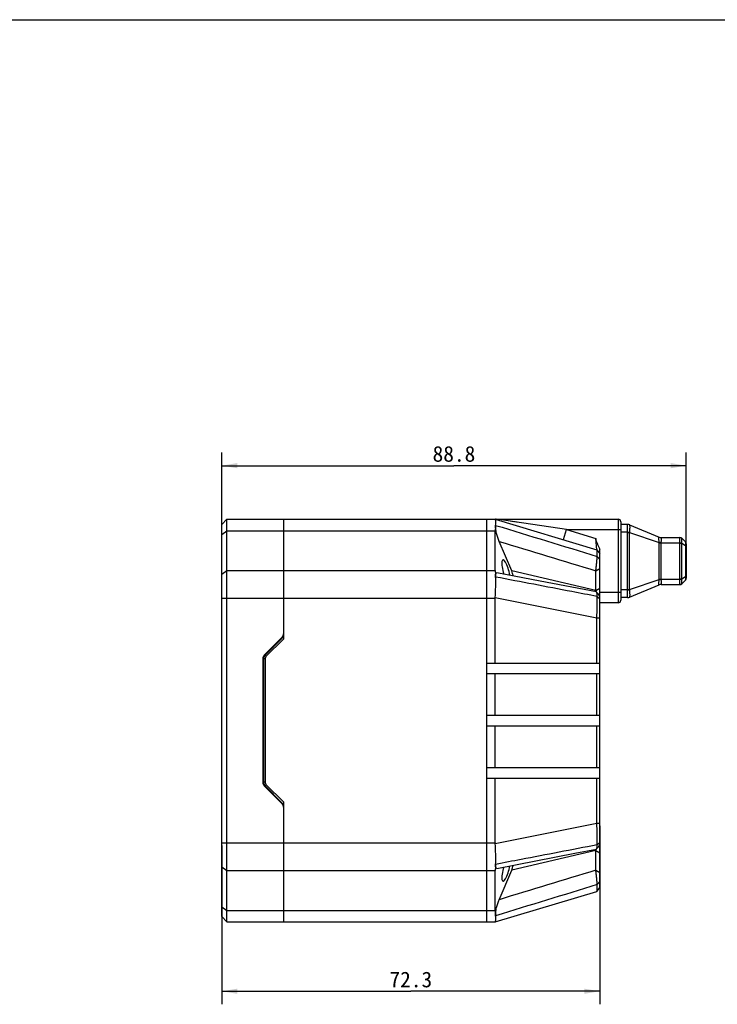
# Model space of a CAD drawing. Header units: millimetres. Extents: x 0 to 594, y 0 to 420.
# Tile 3 of 5: x 181 to 314, y 232 to 420. Entities that reach past the tile are written whole.
import ezdxf
from ezdxf.enums import TextEntityAlignment as Align

# ---------------------------------------------------------------- set-up
doc = ezdxf.new("R2010")
doc.units = ezdxf.units.MM
doc.header["$LTSCALE"] = 32.67
doc.layers.get('0').update_dxf_attribs({"linetype": 'CONTINUOUS'})
doc.layers.add('00_COMPONENTS', color=7, linetype='CONTINUOUS')
doc.layers.add('51__DRAFT_DIMS', color=7, linetype='CONTINUOUS')
doc.styles.get("Standard").update_dxf_attribs({"font": 'simfang.ttf'})
doc.dimstyles.new('DIMSTYLE_1', dxfattribs={"dimtxt": 3, "dimasz": 3, "dimexe": 2.5, "dimexo": 0.5, "dimgap": 0.75, "dimtad": 1, "dimdsep": 46, "dimtxsty": 'STANDARD', "dimblk": '_FILLED', "dimblk1": '_FILLED', "dimblk2": '_FILLED', "dimcen": 0.09, "dimclrt": 3, "dimazin": 2, "dimtp": 0.3, "dimtm": 0.3, "dimtfac": 1, "dimtofl": 0, "dimtmove": 0, "dimatfit": 3, "dimldrblk": '_FILLED', "dimfxl": 1, "dimtolj": 1, "dimarcsym": 0})

# ---------------------------------------------------------------- blocks, each defined once
blk = doc.blocks.new('_FILLED')
at = {"color": 0, "linetype": 'ByBlock'}
blk.add_solid([(0, 0), (-1, 0.167), (-1, -0.167)], dxfattribs=at)
blk = doc.blocks.new('*D3')
at = {"layer": '51__DRAFT_DIMS', "color": 4}
for p, q in [((291.69, 265.86), (291.69, 231.72)), ((219.39, 262.09), (219.39, 231.72)), ((219.39, 234.22), (255.54, 234.22)), ((291.69, 234.22), (255.54, 234.22))]:
    blk.add_line(p, q, dxfattribs=at)
at = {"layer": '51__DRAFT_DIMS', "color": 4, "xscale": 3, "yscale": 3, "zscale": 3, "rotation": 180}
blk.add_blockref('_FILLED', (219.39, 234.22), dxfattribs=at)
at = {"layer": '51__DRAFT_DIMS', "color": 4, "xscale": 3, "yscale": 3, "zscale": 3}
blk.add_blockref('_FILLED', (291.69, 234.22), dxfattribs=at)
at = {"layer": '51__DRAFT_DIMS', "color": 3}
blk.add_text('72.3', height=3, dxfattribs=at).set_placement((255.54, 234.97), align=Align.CENTER)
blk = doc.blocks.new('*D4')
at = {"layer": '51__DRAFT_DIMS', "color": 4}
for p, q in [((219.39, 322.08), (219.39, 337.22)), ((308.19, 319.96), (308.19, 337.22)), ((219.39, 334.72), (263.79, 334.72)), ((308.19, 334.72), (263.79, 334.72))]:
    blk.add_line(p, q, dxfattribs=at)
at = {"layer": '51__DRAFT_DIMS', "color": 4, "xscale": 3, "yscale": 3, "zscale": 3, "rotation": 180}
blk.add_blockref('_FILLED', (219.39, 334.72), dxfattribs=at)
at = {"layer": '51__DRAFT_DIMS', "color": 4, "xscale": 3, "yscale": 3, "zscale": 3}
blk.add_blockref('_FILLED', (308.19, 334.72), dxfattribs=at)
at = {"layer": '51__DRAFT_DIMS', "color": 3}
blk.add_text('88.8', height=3, dxfattribs=at).set_placement((263.79, 335.47), align=Align.CENTER)

msp = doc.modelspace()

# ---------------------------------------------------------------- linework, layer by layer
at = {"color": 7}
msp.add_line((0, 420), (594, 420), dxfattribs=at)
at = {"layer": '00_COMPONENTS', "color": 7}
for p, q in [((219.394, 323.487), (220.394, 324.487)), ((220.394, 247.487), (220.394, 324.487)), ((220.394, 324.487), (271.694, 324.487)), ((231.194, 324.487), (231.194, 301.563)), ((269.994, 324.487), (269.994, 247.487)), ((271.694, 324.487), (291.123, 318.658)), ((271.702, 324.487), (295.194, 324.487)), ((295.694, 323.987), (295.694, 308.987)), ((219.394, 248.487), (219.394, 323.487)), ((271.694, 314.684), (271.694, 322.291)), ((296.994, 323.487), (295.694, 323.487)), ((297.378, 323.41), (303.011, 321.063)), ((274.828, 314.58), (272.443, 320.242)), ((291.123, 318.658), (290.894, 320.815)), ((303.394, 320.987), (306.986, 320.987)), ((307.34, 320.841), (308.047, 320.134)), ((291.126, 318.656), (291.123, 318.658)), ((291.125, 318.656), (291.694, 317.892)), ((291.391, 318.299), (291.126, 318.656)), ((291.694, 254.083), (291.694, 318.77)), ((308.194, 319.78), (308.194, 313.195)), ((290.894, 314.628), (291.694, 315.058)), ((290.894, 310.859), (290.894, 314.628)), ((280.262, 312.655), (271.989, 314.257)), ((291.046, 310.566), (280.262, 312.655)), ((307.34, 312.134), (308.047, 312.841)), ((290.894, 310.859), (291.694, 311.289)), ((297.378, 309.564), (303.011, 311.911)), ((303.394, 311.987), (306.986, 311.987)), ((271.694, 296.987), (271.694, 309.381)), ((291.236, 310.342), (291.069, 310.55)), ((291.403, 310.137), (291.236, 310.342)), ((291.558, 309.946), (291.403, 310.137)), ((291.694, 309.781), (291.558, 309.946)), ((296.994, 309.487), (295.694, 309.487)), ((295.194, 308.487), (291.694, 308.487)), ((291.123, 296.987), (291.123, 305.613)), ((227.536, 298.48), (230.901, 301.845)), ((230.901, 301.695), (227.686, 298.48)), ((231.194, 301.563), (227.899, 298.268)), ((230.394, 301.187), (230.394, 301.337)), ((229.894, 300.687), (229.894, 300.837)), ((227.244, 297.773), (227.244, 274.202)), ((227.394, 297.773), (227.394, 274.202)), ((227.694, 297.773), (227.694, 274.202)), ((269.994, 296.987), (291.694, 296.987)), ((269.994, 294.987), (291.694, 294.987)), ((271.694, 286.987), (271.694, 294.987)), ((291.123, 286.987), (291.123, 294.987)), ((269.994, 286.987), (291.694, 286.987)), ((269.994, 284.987), (291.694, 284.987)), ((271.694, 276.987), (271.694, 284.987)), ((291.123, 276.987), (291.123, 284.987)), ((269.994, 276.987), (291.694, 276.987)), ((269.994, 274.987), (291.694, 274.987)), ((271.694, 262.594), (271.694, 274.987)), ((291.123, 266.362), (291.123, 274.987)), ((230.901, 270.13), (227.536, 273.495)), ((227.686, 273.495), (230.901, 270.28)), ((227.899, 273.707), (231.194, 270.412)), ((229.894, 271.137), (229.894, 271.287)), ((230.394, 270.637), (230.394, 270.787)), ((231.194, 270.412), (231.194, 247.487)), ((291.293, 261.703), (291.456, 261.903)), ((291.456, 261.903), (291.608, 262.09)), ((291.608, 262.09), (291.694, 262.194)), ((271.989, 257.718), (286.878, 260.601)), ((286.878, 260.601), (291.046, 261.408)), ((290.894, 261.115), (291.694, 260.686)), ((290.894, 257.347), (290.894, 261.115)), ((291.069, 261.424), (291.293, 261.703)), ((271.694, 249.684), (271.694, 257.291)), ((272.443, 251.732), (274.828, 257.395)), ((290.894, 257.347), (291.694, 256.917)), ((271.694, 247.487), (291.123, 253.316)), ((291.123, 253.316), (291.126, 253.319)), ((291.125, 253.319), (291.694, 254.083)), ((291.126, 253.319), (291.52, 253.849)), ((291.52, 253.849), (291.694, 254.083)), ((219.394, 248.487), (220.394, 247.487)), ((220.394, 247.487), (271.694, 247.487))]:
    msp.add_line(p, q, dxfattribs=at)
at = {"layer": '00_COMPONENTS', "color": 4}
for p, q in [((285.32, 322.487), (271.987, 324.487)), ((274.766, 324.071), (274.677, 324.084)), ((275.16, 324.011), (274.955, 324.042)), ((275.499, 323.961), (275.382, 323.978)), ((275.874, 323.904), (275.746, 323.924)), ((295.194, 324.487), (295.194, 308.487)), ((219.394, 321.584), (220.394, 322.291)), ((220.394, 322.291), (271.694, 322.291)), ((284.746, 320.572), (285.32, 322.487)), ((285.32, 322.487), (290.894, 320.815)), ((285.32, 322.487), (295.694, 322.487)), ((296.988, 321.987), (295.694, 321.987)), ((296.988, 321.987), (297.395, 322.07)), ((296.994, 311.044), (296.994, 321.931)), ((296.994, 321.931), (297.378, 321.931)), ((297.378, 311.044), (297.378, 321.931)), ((297.378, 321.931), (303.011, 320.046)), ((303.396, 320.987), (303.394, 320.987)), ((303.009, 312.987), (303.009, 319.987)), ((303.009, 319.987), (306.98, 319.987)), ((303.394, 312.987), (303.394, 319.987)), ((306.98, 319.987), (307.347, 320.033)), ((306.986, 313.083), (306.986, 319.892)), ((306.986, 319.892), (307.34, 319.892)), ((307.34, 313.083), (307.34, 319.892)), ((307.34, 319.892), (308.047, 319.462)), ((308.047, 319.462), (308.047, 313.513)), ((308.194, 319.462), (308.047, 319.462)), ((291.165, 317.37), (291.694, 316.752)), ((219.394, 313.977), (220.394, 314.684)), ((220.394, 314.684), (271.694, 314.684)), ((290.894, 310.859), (274.828, 314.58)), ((297.378, 311.044), (303.011, 312.929)), ((303.009, 312.987), (306.98, 312.987)), ((306.98, 312.987), (307.347, 312.942)), ((306.986, 313.083), (307.34, 313.083)), ((307.34, 313.083), (308.047, 313.513)), ((308.194, 313.513), (308.047, 313.513)), ((296.988, 310.987), (295.694, 310.987)), ((296.988, 310.987), (297.395, 310.905)), ((296.994, 311.044), (297.378, 311.044)), ((303.394, 311.987), (303.396, 311.988)), ((219.394, 309.381), (271.694, 309.381)), ((271.697, 309.498), (291.123, 305.613)), ((291.165, 309.712), (291.694, 309.282)), ((295.694, 310.487), (291.694, 310.487)), ((291.123, 305.613), (291.694, 305.613)), ((227.694, 297.773), (227.394, 297.773)), ((227.899, 298.268), (227.686, 298.48)), ((227.694, 274.202), (227.394, 274.202)), ((227.899, 273.707), (227.686, 273.495)), ((271.697, 262.477), (291.123, 266.362)), ((291.123, 266.362), (291.694, 266.362)), ((219.394, 262.594), (271.694, 262.594)), ((291.165, 262.263), (291.694, 262.692)), ((290.894, 261.115), (274.828, 257.395)), ((219.394, 257.998), (220.394, 257.291)), ((220.394, 257.291), (271.694, 257.291)), ((291.165, 254.605), (291.694, 255.223)), ((219.394, 250.391), (220.394, 249.684)), ((220.394, 249.684), (271.694, 249.684))]:
    msp.add_line(p, q, dxfattribs=at)
at = {"layer": '00_COMPONENTS', "color": 7}
for centre, radius, start, end in [((295.194, 323.987), 0.5, 0, 90), ((296.994, 322.487), 1, 67.38014, 90), ((303.394, 321.987), 1, 247.38014, 270), ((306.986, 320.487), 0.5, 45, 90), ((307.694, 319.78), 0.5, 0, 45), ((271.121, 313.404), 0.643, 1.85396, 13.72696), ((307.694, 313.195), 0.5, 315, 360), ((273.011, 308.087), 18.096, 7.94305, 8.8112), ((303.394, 310.987), 1, 90, 112.61986), ((306.986, 312.487), 0.5, 270, 315), ((295.194, 308.987), 0.5, 270, 360), ((296.994, 310.487), 1, 270, 292.61986), ((230.194, 302.552), 1, 315, 360), ((230.194, 302.402), 1, 315, 360), ((228.244, 297.773), 1, 135, 180), ((228.394, 297.773), 1, 135, 180), ((228.394, 297.773), 0.7, 135, 180), ((228.244, 274.202), 1, 180, 225), ((228.394, 274.202), 1, 180, 225), ((228.394, 274.202), 0.7, 180, 225), ((230.194, 269.573), 1, 0, 45), ((230.194, 269.423), 1, 0, 45), ((273.775, 263.775), 17.323, 351.16944, 352.0763), ((271.121, 258.571), 0.643, 346.27304, 358.14604)]:
    msp.add_arc(centre, radius, start, end, dxfattribs=at)
at = {"layer": '00_COMPONENTS', "color": 4}
for centre, radius, start, end in [((296.987, 322.524), 0.964, 65.00355, 89.98348), ((296.049, 322.159), 1.349, 350.25751, 356.18761), ((303.393, 321.982), 0.995, 247.3816, 270.12233), ((306.98, 320.493), 0.494, 42.12063, 89.9517), ((303.844, 319.987), 0.835, 175.96182, 179.9973), ((305.674, 352.359), 32.422, 265.28917, 265.97084), ((303.604, 319.987), 0.211, 171.95277, 179.9755), ((306.019, 320.026), 1.327, 354.22784, 0.32169), ((303.844, 312.987), 0.835, 180.0027, 184.03818), ((305.674, 280.618), 32.42, 94.02914, 94.71085), ((303.604, 312.987), 0.211, 180.0245, 188.04723), ((306.019, 312.949), 1.327, 359.67831, 5.77216), ((296.049, 310.815), 1.349, 3.81237, 9.7425), ((303.393, 310.993), 0.995, 89.87767, 112.6184), ((306.98, 312.482), 0.494, 270.0483, 317.87937), ((296.987, 310.451), 0.964, 270.01652, 294.99644)]:
    msp.add_arc(centre, radius, start, end, dxfattribs=at)
at = {"layer": '00_COMPONENTS', "color": 7}
for centre, major_axis, ratio, start_param, end_param in [((274.423, 316.987), (-2.053, 7.484), 0.2403928, 0.5245626, 0.7195444), ((273.752, 314.487), (-0.616, 2.245), 0.2403928, -1.9596093, 1.7231284), ((274.423, 309.381), (-2.053, 7.484), 0.2403928, 0.7195444, 0.9145263), ((274.697, 313.805), (-0.505, 1.644), 0.2249821, -1.7366317, -1.1502318), ((296.694, 309.381), (25, 0), 0.3, 3.1259597, 3.1415927), ((296.694, 262.594), (25, 0), 0.3, -3.1415927, -3.1259597), ((274.423, 262.594), (2.053, 7.484), 0.2403928, -4.056119, -3.8611371), ((273.752, 257.487), (0.616, 2.245), 0.2403928, 1.4184643, 5.101202), ((274.697, 258.17), (0.505, 1.644), 0.2249821, -1.9913608, -1.404961), ((274.423, 254.987), (2.053, 7.484), 0.2403928, -3.8611371, -3.6661552)]:
    msp.add_ellipse(centre, major_axis=major_axis, ratio=ratio, start_param=start_param, end_param=end_param, dxfattribs=at)
for points, knots in [([(271.763, 323.304), (271.772, 323.47), (271.78, 323.703), (271.78, 323.991), (271.774, 324.137), (271.767, 324.237), (271.761, 324.299), (271.753, 324.352), (271.744, 324.396), (271.734, 324.432), (271.724, 324.459), (271.712, 324.477), (271.702, 324.485), (271.697, 324.486)], [0, 0, 0, 0, 0.4151539, 0.5822731, 0.7214526, 0.7804215, 0.8322651, 0.8769838, 0.9146184, 0.9452789, 0.9692102, 0.9869771, 1, 1, 1, 1]), ([(272.443, 320.242), (272.395, 320.358), (272.3, 320.597), (272.168, 320.97), (272.045, 321.361), (271.936, 321.764), (271.844, 322.166), (271.786, 322.496), (271.756, 322.747), (271.742, 322.919), (271.738, 323.074), (271.741, 323.172), (271.745, 323.218)], [0, 0, 0, 0, 0.1221859, 0.2512236, 0.3853065, 0.5220359, 0.6579286, 0.7878088, 0.8483272, 0.9045281, 0.9553805, 1, 1, 1, 1]), ([(271.745, 323.218), (271.748, 323.225), (271.757, 323.253), (271.762, 323.282), (271.763, 323.304)], [0, 0, 0, 0, 0.2577115, 1, 1, 1, 1]), ([(290.894, 320.815), (290.913, 320.633), (290.974, 320.361), (291.094, 320.013), (291.232, 319.671), (291.429, 319.255), (291.604, 318.93), (291.694, 318.77)], [0, 0, 0, 0, 0.2497615, 0.3747994, 0.4998439, 0.7499101, 1, 1, 1, 1]), ([(291.165, 317.37), (291.165, 317.464), (291.165, 317.641), (291.163, 317.891), (291.16, 318.106), (291.157, 318.264), (291.153, 318.373), (291.15, 318.441), (291.147, 318.5), (291.144, 318.55), (291.14, 318.59), (291.136, 318.621), (291.132, 318.64), (291.129, 318.651), (291.127, 318.655), (291.126, 318.656)], [0, 0, 0, 0, 0.2190565, 0.4128077, 0.5803599, 0.7209048, 0.7808125, 0.8336939, 0.8794682, 0.9180633, 0.9494173, 0.9734877, 0.9902804, 0.9959932, 1, 1, 1, 1]), ([(290.894, 314.628), (290.912, 314.745), (290.948, 314.987), (291.015, 315.486), (291.071, 315.992), (291.117, 316.485), (291.142, 316.817), (291.158, 317.109), (291.164, 317.289), (291.165, 317.37)], [0, 0, 0, 0, 0.1284404, 0.2662539, 0.5483373, 0.6820559, 0.8045164, 0.9116466, 1, 1, 1, 1]), ([(271.697, 309.498), (271.732, 310.179), (271.772, 311.184), (271.783, 312.494), (271.773, 313.121), (271.763, 313.424)], [0, 0, 0, 0, 0.5209726, 0.76812, 1, 1, 1, 1]), ([(271.745, 313.556), (271.741, 313.615), (271.737, 313.726), (271.743, 313.88), (271.76, 314.008), (271.784, 314.098), (271.809, 314.155), (271.834, 314.197), (271.865, 314.23), (271.902, 314.25), (271.94, 314.261), (271.97, 314.26), (271.989, 314.257)], [0, 0, 0, 0, 0.2141886, 0.3997732, 0.555008, 0.6805511, 0.733188, 0.7798953, 0.859124, 0.8944907, 0.9288796, 1, 1, 1, 1]), ([(291.069, 310.55), (291.067, 310.552), (291.061, 310.56), (291.052, 310.565), (291.046, 310.566)], [0, 0, 0, 0, 0.2924174, 1, 1, 1, 1]), ([(291.165, 309.712), (291.164, 309.816), (291.161, 309.965), (291.15, 310.153), (291.139, 310.27), (291.126, 310.368), (291.111, 310.447), (291.095, 310.501), (291.081, 310.533), (291.073, 310.545), (291.069, 310.55)], [0, 0, 0, 0, 0.3676883, 0.5254503, 0.6636678, 0.7809787, 0.8763185, 0.9491145, 0.9771812, 1, 1, 1, 1]), ([(291.123, 305.613), (291.137, 306.334), (291.157, 307.701), (291.165, 309.067), (291.165, 309.712)], [0, 0, 0, 0, 0.528159, 1, 1, 1, 1]), ([(291.165, 262.263), (291.165, 262.907), (291.157, 264.274), (291.137, 265.64), (291.123, 266.362)], [0, 0, 0, 0, 0.4718503, 1, 1, 1, 1]), ([(271.763, 258.55), (271.773, 258.854), (271.783, 259.481), (271.772, 260.79), (271.732, 261.796), (271.697, 262.477)], [0, 0, 0, 0, 0.23188, 0.4790274, 1, 1, 1, 1]), ([(291.069, 261.424), (291.073, 261.43), (291.081, 261.442), (291.095, 261.474), (291.111, 261.527), (291.126, 261.607), (291.139, 261.705), (291.15, 261.822), (291.161, 262.01), (291.164, 262.158), (291.165, 262.263)], [0, 0, 0, 0, 0.022819, 0.0508862, 0.1236833, 0.2190247, 0.3363375, 0.4745572, 0.6323233, 1, 1, 1, 1]), ([(291.046, 261.408), (291.048, 261.409), (291.057, 261.412), (291.064, 261.419), (291.069, 261.424)], [0, 0, 0, 0, 0.2189941, 1, 1, 1, 1]), ([(271.989, 257.718), (271.97, 257.714), (271.94, 257.713), (271.902, 257.724), (271.865, 257.744), (271.834, 257.778), (271.809, 257.82), (271.784, 257.877), (271.76, 257.967), (271.743, 258.095), (271.737, 258.249), (271.741, 258.36), (271.745, 258.419)], [0, 0, 0, 0, 0.0711204, 0.1055093, 0.140876, 0.2201047, 0.266812, 0.3194489, 0.444992, 0.6002268, 0.7858114, 1, 1, 1, 1]), ([(291.165, 254.605), (291.164, 254.686), (291.158, 254.866), (291.142, 255.157), (291.117, 255.49), (291.071, 255.983), (291.015, 256.489), (290.948, 256.988), (290.912, 257.23), (290.894, 257.347)], [0, 0, 0, 0, 0.0883614, 0.1954961, 0.3179621, 0.4516862, 0.7337787, 0.8715948, 1, 1, 1, 1]), ([(291.129, 253.324), (291.131, 253.329), (291.134, 253.343), (291.138, 253.368), (291.142, 253.402), (291.145, 253.445), (291.149, 253.497), (291.153, 253.583), (291.157, 253.711), (291.161, 253.889), (291.163, 254.1), (291.165, 254.342), (291.165, 254.514), (291.165, 254.605)], [0, 0, 0, 0, 0.0131718, 0.0331031, 0.0598428, 0.0933692, 0.1336356, 0.1805814, 0.2942323, 0.4337106, 0.5983373, 0.7873698, 1, 1, 1, 1]), ([(291.126, 253.319), (291.126, 253.319), (291.127, 253.321), (291.128, 253.322), (291.129, 253.324)], [0, 0, 0, 0, 0.2080298, 1, 1, 1, 1]), ([(271.745, 248.757), (271.741, 248.803), (271.738, 248.901), (271.742, 249.056), (271.756, 249.228), (271.786, 249.479), (271.844, 249.808), (271.936, 250.211), (272.045, 250.613), (272.168, 251.005), (272.3, 251.377), (272.395, 251.617), (272.443, 251.732)], [0, 0, 0, 0, 0.0446195, 0.0954719, 0.1516728, 0.2121912, 0.3420714, 0.4779641, 0.6146935, 0.7487764, 0.8778141, 1, 1, 1, 1]), ([(271.697, 247.488), (271.702, 247.49), (271.712, 247.498), (271.724, 247.516), (271.734, 247.543), (271.744, 247.579), (271.753, 247.623), (271.761, 247.676), (271.767, 247.738), (271.774, 247.838), (271.78, 247.984), (271.78, 248.272), (271.772, 248.505), (271.763, 248.671)], [0, 0, 0, 0, 0.0130229, 0.0307898, 0.0547212, 0.0853816, 0.1230162, 0.1677349, 0.2195785, 0.2785474, 0.4177269, 0.5848461, 1, 1, 1, 1]), ([(271.763, 248.671), (271.763, 248.678), (271.76, 248.707), (271.753, 248.736), (271.745, 248.757)], [0, 0, 0, 0, 0.2437942, 1, 1, 1, 1])]:
    msp.add_open_spline(points, degree=3, knots=knots, dxfattribs=at)
at = {"layer": '00_COMPONENTS', "color": 4}
for points in [[(271.763, 323.304), (278.231, 321.327), (284.698, 319.349), (291.165, 317.37)], [(296.994, 321.931), (296.994, 321.95), (296.991, 321.969), (296.988, 321.987)], [(272.443, 320.242), (278.594, 318.372), (284.744, 316.5), (290.894, 314.628)], [(306.986, 319.892), (306.986, 319.924), (306.984, 319.956), (306.98, 319.987)], [(306.98, 312.987), (306.984, 313.019), (306.986, 313.051), (306.986, 313.083)], [(296.988, 310.987), (296.991, 311.006), (296.994, 311.025), (296.994, 311.044)], [(290.894, 257.347), (284.744, 255.475), (278.594, 253.603), (272.443, 251.732)], [(291.165, 254.605), (284.698, 252.626), (278.231, 250.648), (271.763, 248.671)]]:
    msp.add_open_spline(points, degree=3, dxfattribs=at)
for points, knots in [([(296.988, 321.987), (296.981, 322.085), (296.972, 322.276), (296.964, 322.554), (296.96, 322.81), (296.959, 323.034), (296.96, 323.198), (296.962, 323.306), (296.964, 323.361), (296.966, 323.399), (296.968, 323.422), (296.97, 323.441), (296.972, 323.458), (296.975, 323.47), (296.978, 323.479), (296.982, 323.486), (296.986, 323.487), (296.988, 323.487)], [0, 0, 0, 0, 0.1943407, 0.3812187, 0.5534507, 0.7044061, 0.8282828, 0.8785387, 0.9203465, 0.9379618, 0.9533352, 0.9664424, 0.9772729, 0.9858481, 0.9922456, 0.9967097, 1, 1, 1, 1]), ([(297.395, 323.397), (297.394, 323.399), (297.39, 323.404), (297.383, 323.408), (297.378, 323.41)], [0, 0, 0, 0, 0.2259651, 1, 1, 1, 1]), ([(297.395, 322.07), (297.4, 322.152), (297.413, 322.312), (297.43, 322.544), (297.442, 322.759), (297.447, 322.949), (297.444, 323.091), (297.437, 323.189), (297.431, 323.25), (297.423, 323.301), (297.414, 323.342), (297.405, 323.373), (297.398, 323.391), (297.395, 323.397)], [0, 0, 0, 0, 0.1852086, 0.3612273, 0.5234094, 0.6676108, 0.7902049, 0.8424211, 0.8881226, 0.9270033, 0.9587908, 0.9832044, 1, 1, 1, 1]), ([(303.011, 320.046), (303.004, 320.113), (302.994, 320.246), (302.987, 320.41), (302.983, 320.536), (302.981, 320.624), (302.98, 320.706), (302.979, 320.781), (302.98, 320.849), (302.981, 320.908), (302.982, 320.958), (302.985, 320.998), (302.989, 321.029), (302.993, 321.048), (302.998, 321.058), (303.001, 321.063), (303.006, 321.065), (303.009, 321.064), (303.011, 321.063)], [0, 0, 0, 0, 0.1965974, 0.3871073, 0.477495, 0.5632174, 0.6432433, 0.7166038, 0.7824271, 0.8399708, 0.8886482, 0.9280482, 0.9579727, 0.9785504, 0.9856014, 0.9909001, 0.9952679, 1, 1, 1, 1]), ([(303.396, 320.017), (303.404, 320.079), (303.422, 320.201), (303.445, 320.378), (303.461, 320.541), (303.466, 320.667), (303.464, 320.756), (303.461, 320.813), (303.455, 320.862), (303.446, 320.904), (303.436, 320.937), (303.424, 320.962), (303.411, 320.979), (303.401, 320.986), (303.396, 320.987)], [0, 0, 0, 0, 0.1896336, 0.3715968, 0.5393285, 0.6866424, 0.7509848, 0.8084097, 0.858546, 0.9011679, 0.9362211, 0.9638762, 0.9846856, 1, 1, 1, 1]), ([(306.98, 319.987), (306.976, 320.052), (306.97, 320.18), (306.965, 320.365), (306.963, 320.536), (306.962, 320.685), (306.962, 320.794), (306.964, 320.867), (306.965, 320.908), (306.967, 320.938), (306.969, 320.957), (306.971, 320.967), (306.972, 320.976), (306.975, 320.983), (306.978, 320.987), (306.98, 320.987)], [0, 0, 0, 0, 0.1944618, 0.3814491, 0.5537831, 0.7048297, 0.8287814, 0.8790688, 0.9209051, 0.9539159, 0.9670307, 0.9778654, 0.9864355, 0.9928051, 1, 1, 1, 1]), ([(307.347, 320.825), (307.347, 320.828), (307.346, 320.834), (307.342, 320.839), (307.34, 320.841)], [0, 0, 0, 0, 0.4864275, 1, 1, 1, 1]), ([(307.347, 320.033), (307.346, 320.128), (307.349, 320.266), (307.353, 320.442), (307.354, 320.555), (307.353, 320.652), (307.351, 320.721), (307.349, 320.765), (307.348, 320.79), (307.347, 320.81), (307.347, 320.82), (307.347, 320.825)], [0, 0, 0, 0, 0.3607806, 0.5226805, 0.6668745, 0.7898432, 0.8883674, 0.9275117, 0.9594161, 0.9836979, 1, 1, 1, 1]), ([(308.047, 320.134), (308.051, 320.13), (308.057, 320.121), (308.064, 320.105), (308.071, 320.083), (308.078, 320.046), (308.084, 319.987), (308.086, 319.905), (308.083, 319.809), (308.073, 319.659), (308.059, 319.542), (308.047, 319.462)], [0, 0, 0, 0, 0.0213242, 0.0479426, 0.0805744, 0.1195305, 0.2165601, 0.3380372, 0.4812413, 0.6423408, 1, 1, 1, 1]), ([(291.165, 309.712), (289.548, 310.022), (283.081, 311.259), (276.614, 312.497), (271.763, 313.424)], [0, 0, 0, 0, 0.2499938, 1, 1, 1, 1]), ([(303.011, 311.911), (303.009, 311.911), (303.006, 311.91), (303.001, 311.912), (302.998, 311.916), (302.993, 311.927), (302.989, 311.946), (302.985, 311.977), (302.982, 312.017), (302.981, 312.067), (302.98, 312.126), (302.979, 312.194), (302.98, 312.269), (302.981, 312.351), (302.983, 312.439), (302.987, 312.565), (302.994, 312.729), (303.004, 312.861), (303.011, 312.929)], [0, 0, 0, 0, 0.0047327, 0.0091004, 0.0143986, 0.0214487, 0.0420246, 0.0719463, 0.1113441, 0.1600195, 0.2175613, 0.2833824, 0.3567415, 0.436767, 0.5224891, 0.6128775, 0.8033933, 1, 1, 1, 1]), ([(303.396, 311.988), (303.401, 311.989), (303.411, 311.995), (303.424, 312.012), (303.436, 312.038), (303.446, 312.071), (303.455, 312.113), (303.461, 312.162), (303.464, 312.219), (303.466, 312.308), (303.461, 312.433), (303.445, 312.597), (303.422, 312.774), (303.404, 312.896), (303.396, 312.958)], [0, 0, 0, 0, 0.0153145, 0.0361219, 0.0637753, 0.0988267, 0.1414469, 0.1915818, 0.2490053, 0.3133462, 0.4606588, 0.628391, 0.8103587, 1, 1, 1, 1]), ([(306.973, 311.996), (306.972, 312.001), (306.969, 312.015), (306.967, 312.038), (306.965, 312.07), (306.964, 312.108), (306.963, 312.154), (306.962, 312.229), (306.962, 312.336), (306.963, 312.48), (306.966, 312.64), (306.971, 312.811), (306.977, 312.928), (306.98, 312.987)], [0, 0, 0, 0, 0.0163755, 0.0404598, 0.0722049, 0.111407, 0.1577693, 0.2109256, 0.3358668, 0.4822128, 0.645248, 0.8197151, 1, 1, 1, 1]), ([(307.347, 312.15), (307.347, 312.155), (307.347, 312.165), (307.348, 312.184), (307.349, 312.209), (307.351, 312.254), (307.353, 312.323), (307.354, 312.419), (307.353, 312.533), (307.349, 312.709), (307.346, 312.847), (307.347, 312.942)], [0, 0, 0, 0, 0.0163005, 0.0405809, 0.0724821, 0.111624, 0.2101459, 0.3331125, 0.4773046, 0.6392026, 1, 1, 1, 1]), ([(308.047, 313.513), (308.059, 313.433), (308.073, 313.316), (308.083, 313.166), (308.086, 313.069), (308.084, 312.987), (308.078, 312.929), (308.071, 312.892), (308.064, 312.87), (308.057, 312.853), (308.051, 312.844), (308.047, 312.841)], [0, 0, 0, 0, 0.3576408, 0.5187361, 0.661942, 0.7834242, 0.8804605, 0.9194194, 0.9520545, 0.9786749, 1, 1, 1, 1]), ([(296.98, 309.492), (296.979, 309.495), (296.976, 309.501), (296.972, 309.517), (296.968, 309.545), (296.965, 309.588), (296.963, 309.643), (296.961, 309.71), (296.96, 309.788), (296.959, 309.876), (296.959, 310.012), (296.961, 310.202), (296.965, 310.448), (296.972, 310.713), (296.981, 310.895), (296.988, 310.987)], [0, 0, 0, 0, 0.0053982, 0.0127086, 0.0334102, 0.0623237, 0.0992984, 0.1440487, 0.1962004, 0.2553078, 0.3208616, 0.4689887, 0.6354613, 0.8145268, 1, 1, 1, 1]), ([(297.395, 309.578), (297.398, 309.584), (297.405, 309.601), (297.414, 309.632), (297.423, 309.674), (297.431, 309.725), (297.437, 309.786), (297.444, 309.883), (297.447, 310.025), (297.442, 310.216), (297.43, 310.431), (297.413, 310.663), (297.4, 310.823), (297.395, 310.905)], [0, 0, 0, 0, 0.0167939, 0.041208, 0.0729927, 0.1118724, 0.1575734, 0.2097888, 0.3323817, 0.476582, 0.6387625, 0.8147836, 1, 1, 1, 1]), ([(306.98, 311.987), (306.98, 311.987), (306.978, 311.988), (306.975, 311.991), (306.974, 311.994), (306.973, 311.996)], [0, 0, 0, 0, 0.1735755, 0.5059455, 1, 1, 1, 1]), ([(307.34, 312.134), (307.342, 312.136), (307.346, 312.141), (307.347, 312.147), (307.347, 312.15)], [0, 0, 0, 0, 0.5135725, 1, 1, 1, 1]), ([(296.988, 309.487), (296.986, 309.487), (296.983, 309.489), (296.981, 309.491), (296.98, 309.492)], [0, 0, 0, 0, 0.4447453, 1, 1, 1, 1]), ([(297.378, 309.564), (297.38, 309.565), (297.386, 309.568), (297.392, 309.573), (297.395, 309.578)], [0, 0, 0, 0, 0.2846637, 1, 1, 1, 1]), ([(271.763, 258.55), (273.38, 258.86), (279.847, 260.097), (286.315, 261.334), (291.165, 262.263)], [0, 0, 0, 0, 0.2500062, 1, 1, 1, 1])]:
    msp.add_open_spline(points, degree=3, knots=knots, dxfattribs=at)

# ---------------------------------------------------------------- dimensions: what is measured, and where the dimension line sits
at = {"layer": '51__DRAFT_DIMS', "color": 4}
for base, p1, p2, picture, middle in [((219.394, 334.722), (308.194, 319.462), (219.394, 321.584), '*D4', (263.726, 334.722)), ((219.394, 234.223), (291.694, 266.362), (219.394, 262.594), '*D3', (255.505, 234.223))]:
    dim = msp.add_linear_dim(base=base, p1=p1, p2=p2, angle=180, dimstyle='DIMSTYLE_1', dxfattribs=at)
    dim.commit()
    dim.dimension.update_dxf_attribs({"geometry": picture, "text_midpoint": middle, "dimtype": 160})

doc.saveas('drawing.dxf')
